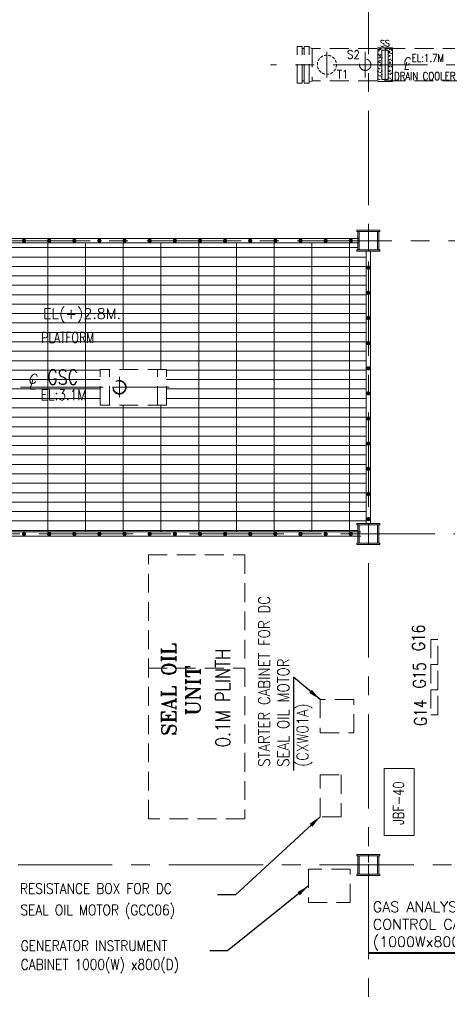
# Model space of a CAD drawing. Header units: inches. Extents: x 709340 to 1075215, y 37864 to 402163.
# Tile 36 of 56: x 835428 to 845635, y 157213 to 180715. Entities that reach past the tile are written whole.
import ezdxf

# ---------------------------------------------------------------- set-up
doc = ezdxf.new("R2010")
doc.units = ezdxf.units.IN
doc.header["$LTSCALE"] = 1800
doc.header["$MEASUREMENT"] = 0
for name, pattern in [('CENTER', [2, 1.25, -0.25, 0.25, -0.25]), ('CENTER2', [1.125, 0.75, -0.125, 0.125, -0.125]), ('HIDDEN', [0.375, 0.25, -0.125]), ('HIDDEN2', [0.1875, 0.125, -0.0625])]:
    doc.linetypes.add(name, pattern=pattern)
doc.layers.get('0').update_dxf_attribs({"color": 253, "lineweight": 5})
for name, color, linetype, lineweight in [('A-REMOVABLE GRATING', 252, 'Continuous', 9), ('AUX COL', 1, 'Continuous', 18), ('CEN', 8, 'CENTER', 18), ('CONCRETE', 145, 'Continuous', 18), ('DIM', 4, 'Continuous', 18), ('EQUIP', 8, 'HIDDEN', 9), ('GRID', 8, 'CENTER', 18), ('STEEL', 231, 'Continuous', 18), ('TEXT', 3, 'Continuous', 18)]:
    doc.layers.add(name, color=color, linetype=linetype, lineweight=lineweight)
doc.layers.add('EXPERIMENT', color=210, linetype='Continuous')
doc.styles.add('ITALICC', font='italicc')
doc.styles.add('ROMANS', font='romans.shx')
doc.styles.add('ROMANT', font='romant')
doc.dimstyles.new('small', dxfattribs={"dimtxt": 400, "dimasz": 300, "dimexe": 1, "dimexo": 1, "dimgap": 100, "dimtad": 1, "dimtoh": 1, "dimdec": 0, "dimzin": 0, "dimdsep": 46, "dimtxsty": 'ROMANS', "dimcen": 0.09, "dimclrd": 256, "dimclre": 256, "dimclrt": 256, "dimadec": 0, "dimazin": 0, "dimtfac": 1, "dimtdec": 0, "dimtmove": 0, "dimatfit": 3, "dimfxl": 1, "dimtolj": 1, "dimtzin": 0, "dimarcsym": 0})

# ---------------------------------------------------------------- blocks, each defined once
blk = doc.blocks.new('GSC')
at = {"color": 8}
for p, q in [((83147, 73103), (83147, 73953)), ((84731, 73953), (83147, 73953)), ((83368, 73103), (83368, 73953)), ((84510, 73103), (84510, 73953)), ((84731, 73103), (84731, 73953)), ((84731, 73103), (83147, 73103))]:
    blk.add_line(p, q, dxfattribs=at)
for radius in [162, 147]:
    blk.add_circle((83603, 73528), radius, dxfattribs=at)
at = {"layer": 'CEN', "color": 8, "linetype": 'CENTER2'}
for p, q in [((83603, 73777), (83603, 73293)), ((84790, 73528), (83026, 73528))]:
    blk.add_line(p, q, dxfattribs=at)
at = {"layer": 'CEN', "color": 8}
blk.add_line((83026, 73528), (81240, 73528), dxfattribs=at)
at = {"color": 8, "style": 'ITALICC'}
for s, p in [('C', (81417, 73616)), ('L', (81436, 73480))]:
    blk.add_text(s, height=228, dxfattribs=at).set_placement(p)
at = {"layer": 'TEXT', "color": 8}
for s, height, style, width, p in [('GSC', 350, 'ROMANT', 0.8, (81880, 73597)), ('EL:3.1M', 250, 'ROMANS', 0.85, (81727, 73225))]:
    blk.add_text(s, height=height, dxfattribs=dict(at, style=style, width=width)).set_placement(p)
blk = doc.blocks.new('A$C5E5E4C4E')
at = {"layer": 'DIM', "color": 250, "const_width": 50}
blk.add_lwpolyline([(0, 6100), (21500, 6100)], dxfattribs=at)
blk = doc.blocks.new('GSC PLATFORM AT EL. 2.5M')
at = {"layer": 'EXPERIMENT'}
for p, q in [((-15122, 9700), (-15122, 10004)), ((-15117, 10011), (-14716, 10011)), ((-14708, 10003), (-14708, 9700))]:
    blk.add_line(p, q, dxfattribs=at)
for points in [[(-14688, 10019), (-14688, 9700), (-15142, 9700), (-15142, 10008)], [(-15124, 10031), (-14709, 10031)]]:
    blk.add_lwpolyline(points, dxfattribs=at)
for centre in [(-15130, 10017), (-14703, 10017)]:
    blk.add_circle(centre, 15, dxfattribs=at)
at = {"layer": 'STEEL'}
for p, q in [((-15219, 9700), (-3669, 9700)), ((-15219, 9600), (-3669, 9600)), ((-15494, 2900), (-15494, 9400)), ((-15394, 2900), (-15394, 9400)), ((-3494, 2900), (-3494, 9400)), ((-3394, 2900), (-3394, 9400)), ((-15219, 2700), (-3625, 2700)), ((-15219, 2600), (-3625, 2600))]:
    blk.add_line(p, q, dxfattribs=at)
at = {"layer": 'STEEL', "const_width": 50}
for points in [[(-14567, 9650, 1), (-14517, 9650, 1)], [(-14034, 9650, 1), (-13984, 9650, 1)], [(-13489, 9650, 1), (-13439, 9650, 1)], [(-12889, 9650, 1), (-12839, 9650, 1)], [(-12289, 9650, 1), (-12239, 9650, 1)], [(-11689, 9650, 1), (-11639, 9650, 1)], [(-11089, 9650, 1), (-11039, 9650, 1)], [(-10489, 9650, 1), (-10439, 9650, 1)], [(-9889, 9650, 1), (-9839, 9650, 1)], [(-9289, 9650, 1), (-9239, 9650, 1)], [(-8689, 9650, 1), (-8639, 9650, 1)], [(-8089, 9650, 1), (-8039, 9650, 1)], [(-7489, 9650, 1), (-7439, 9650, 1)], [(-6889, 9650, 1), (-6839, 9650, 1)], [(-6289, 9650, 1), (-6239, 9650, 1)], [(-5689, 9650, 1), (-5639, 9650, 1)], [(-5089, 9650, 1), (-5039, 9650, 1)], [(-4489, 9650, 1), (-4439, 9650, 1)], [(-3889, 9650, 1), (-3839, 9650, 1)], [(-15469, 9001, 1), (-15419, 9001, 1)], [(-3469, 9005, 1), (-3419, 9005, 1)], [(-15469, 8475, 1), (-15419, 8475, 1)], [(-3469, 8405, 1), (-3419, 8405, 1)], [(-15469, 7875, 1), (-15419, 7875, 1)], [(-3469, 7805, 1), (-3419, 7805, 1)], [(-15469, 7275, 1), (-15419, 7275, 1)], [(-3469, 7205, 1), (-3419, 7205, 1)], [(-15469, 6675, 1), (-15419, 6675, 1)], [(-3469, 6605, 1), (-3419, 6605, 1)], [(-15469, 6075, 1), (-15419, 6075, 1)], [(-3469, 6005, 1), (-3419, 6005, 1)], [(-15469, 5475, 1), (-15419, 5475, 1)], [(-3469, 5405, 1), (-3419, 5405, 1)], [(-15469, 4875, 1), (-15419, 4875, 1)], [(-3469, 4805, 1), (-3419, 4805, 1)], [(-15469, 4275, 1), (-15419, 4275, 1)], [(-3469, 4205, 1), (-3419, 4205, 1)], [(-15469, 3675, 1), (-15419, 3675, 1)], [(-3469, 3605, 1), (-3419, 3605, 1)], [(-15469, 3075, 1), (-15419, 3075, 1)], [(-3469, 3005, 1), (-3419, 3005, 1)], [(-15089, 2650, 1), (-15039, 2650, 1)], [(-14502, 2650, 1), (-14452, 2650, 1)], [(-13965, 2650, 1), (-13915, 2650, 1)], [(-13489, 2650, 1), (-13439, 2650, 1)], [(-12889, 2650, 1), (-12839, 2650, 1)], [(-12289, 2650, 1), (-12239, 2650, 1)], [(-11689, 2650, 1), (-11639, 2650, 1)], [(-11089, 2650, 1), (-11039, 2650, 1)], [(-10489, 2650, 1), (-10439, 2650, 1)], [(-9889, 2650, 1), (-9839, 2650, 1)], [(-9289, 2650, 1), (-9239, 2650, 1)], [(-8689, 2650, 1), (-8639, 2650, 1)], [(-8089, 2650, 1), (-8039, 2650, 1)], [(-7489, 2650, 1), (-7439, 2650, 1)], [(-6889, 2650, 1), (-6839, 2650, 1)], [(-6289, 2650, 1), (-6239, 2650, 1)], [(-5689, 2650, 1), (-5639, 2650, 1)], [(-5089, 2650, 1), (-5039, 2650, 1)], [(-4489, 2650, 1), (-4439, 2650, 1)], [(-3889, 2650, 1), (-3839, 2650, 1)]]:
    blk.add_lwpolyline(points, format="xyb", close=True, dxfattribs=at)
at = {"layer": 'TEXT', "style": 'ROMANS', "width": 0.8}
blk.add_text('CAGE LADDER', height=150, dxfattribs=at).set_placement((-15212, 10143))
blk = doc.blocks.new('DRAIN COOLER-2')
at = {"layer": 'CONCRETE'}
h = blk.add_hatch(dxfattribs=at)
h.set_pattern_fill('AR-CONC', color=250, scale=25, style=0)
h.set_pattern_definition([(50, (138292.98, 120732.62), (179.31505, -15.68803), [18.75, -206.25]), (355, (138292.98, 120732.62), (-34.68783, 188.04803), [15, -165]), (100.4514, (138307.92, 120731.3), (144.62735, 172.3599), [15.93505, -175.28553]), (46.1842, (138292.98, 120782.62), (266.81026, -41.37975), [28.125, -309.375]), (96.6356, (138315.2, 120779.17), (233.6657, 243.5295), [23.9026, -262.92825]), (351.1842, (138292.98, 120782.62), (233.6655, 243.52965), [22.5, -247.5]), (21, (138317.98, 120770.12), (149.22676, -100.65472), [18.75, -206.25]), (326, (138317.98, 120770.12), (60.82883, 181.2875), [15, -165]), (71.4514, (138330.41, 120761.73), (210.05566, 80.63262), [15.93505, -175.28553]), (37.5, (138292.98, 120732.616), (3.039964, 83.223463), [0, -163, 0, -167.5, 0, -165.625]), (7.5, (138292.98, 120732.62), (65.76738, 98.60293), [0, -95.5, 0, -159.25, 0, -63.125]), (327.5, (138237.23, 120732.616), (133.45561, -5.63872), [0, -62.5, 0, -195, 0, -258.75]), (317.5, (138212.23, 120732.62), (145.79654, 25.02625), [0, -81.25, 0, -129.5, 0, -183.75])])
h.paths.add_polyline_path([(212115, 165737), (212115, 164937), (212465, 164937), (212465, 165737)])
h.paths.add_polyline_path([(212215, 165687), (212215, 164987), (212365, 164987), (212365, 165687)], flags=16)
h = blk.add_hatch(dxfattribs=at)
h.set_pattern_fill('AR-CONC', color=250, scale=25, style=0)
h.set_pattern_definition([(50, (140492.98, 120732.62), (179.31505, -15.68803), [18.75, -206.25]), (355, (140492.98, 120732.62), (-34.68783, 188.04803), [15, -165]), (100.4514, (140507.92, 120731.3), (144.62735, 172.3599), [15.93505, -175.28553]), (46.1842, (140492.98, 120782.62), (266.81026, -41.37975), [28.125, -309.375]), (96.6356, (140515.2, 120779.17), (233.6657, 243.5295), [23.9026, -262.92825]), (351.1842, (140492.98, 120782.62), (233.6655, 243.52965), [22.5, -247.5]), (21, (140517.98, 120770.12), (149.22676, -100.65472), [18.75, -206.25]), (326, (140517.98, 120770.12), (60.82883, 181.2875), [15, -165]), (71.4514, (140530.41, 120761.73), (210.05566, 80.63262), [15.93505, -175.28553]), (37.5, (140492.98, 120732.616), (3.039964, 83.223463), [0, -163, 0, -167.5, 0, -165.625]), (7.5, (140492.98, 120732.62), (65.76738, 98.60293), [0, -95.5, 0, -159.25, 0, -63.125]), (327.5, (140437.23, 120732.616), (133.45561, -5.63872), [0, -62.5, 0, -195, 0, -258.75]), (317.5, (140412.23, 120732.62), (145.79654, 25.02625), [0, -81.25, 0, -129.5, 0, -183.75])])
h.paths.add_polyline_path([(214315, 165737), (214315, 164937), (214665, 164937), (214665, 165737)])
h.paths.add_polyline_path([(214415, 165687), (214415, 164987), (214565, 164987), (214565, 165687)], flags=16)
at = {"color": 250}
for p, q in [((216500, 165725), (220500, 165725)), ((216500, 165725), (220500, 164949)), ((220500, 165725), (216500, 164949)), ((220500, 165725), (220500, 164949)), ((216500, 164949), (220500, 164949))]:
    blk.add_line(p, q, dxfattribs=at)
at = {"layer": 'CEN', "color": 250}
for p, q in [((212290, 165737), (212290, 164937)), ((214490, 165737), (214490, 164937)), ((210900, 165644), (210900, 165030)), ((211815, 165644), (211815, 165030)), ((212290, 165644), (212290, 165030)), ((214490, 165644), (214490, 165030)), ((214875, 165516), (214875, 165144)), ((215790, 165644), (215790, 165030)), ((220500, 165337), (209557, 165337))]:
    blk.add_line(p, q, dxfattribs=at)
at = {"layer": 'CONCRETE', "color": 250}
for points in [[(212115, 165737), (212115, 164937), (212465, 164937), (212465, 165737)], [(214315, 165737), (214315, 164937), (214665, 164937), (214665, 165737)], [(212215, 165687), (212215, 164987), (212365, 164987), (212365, 165687)], [(214415, 165687), (214415, 164987), (214565, 164987), (214565, 165687)]]:
    blk.add_lwpolyline(points, close=True, dxfattribs=at)
at = {"layer": 'EQUIP', "color": 250}
for p, q in [((210190, 164899), (210190, 165775)), ((210190, 165775), (210308, 165775)), ((210308, 164899), (210308, 165775)), ((210308, 165725), (210356, 165725)), ((210356, 164899), (210356, 165775)), ((210356, 165775), (210474, 165775)), ((210474, 164899), (210474, 165775)), ((210545, 165725), (210474, 165750)), ((210545, 165725), (210545, 164949)), ((216145, 165725), (210545, 165725)), ((216145, 165725), (216216, 165750)), ((216145, 165725), (216145, 165566)), ((216216, 165775), (216216, 165566)), ((216334, 165775), (216216, 165775)), ((216334, 165775), (216334, 165566)), ((216382, 165725), (216334, 165725)), ((216382, 165725), (216334, 165725)), ((216382, 165775), (216382, 165566)), ((216500, 165775), (216382, 165775)), ((216500, 165775), (216500, 165566)), ((216145, 165566), (216145, 165108)), ((216216, 165566), (216216, 165108)), ((216334, 165566), (216334, 165108)), ((216382, 165566), (216382, 165108)), ((216500, 165566), (216500, 165108)), ((216476, 165337), (216476, 165337)), ((216476, 165337), (216476, 165337)), ((216145, 165108), (216145, 164949)), ((216216, 165108), (216216, 164899)), ((216334, 165108), (216334, 164899)), ((216382, 165108), (216382, 164899)), ((216500, 165108), (216500, 164899)), ((210190, 164899), (210308, 164899)), ((210308, 164949), (210356, 164949)), ((210356, 164899), (210474, 164899)), ((210545, 164949), (210474, 164924)), ((216145, 164949), (210545, 164949)), ((216145, 164949), (216216, 164924)), ((216334, 164899), (216216, 164899)), ((216382, 164949), (216334, 164949)), ((216382, 164949), (216334, 164949)), ((216500, 164899), (216382, 164899))]:
    blk.add_line(p, q, dxfattribs=at)
at = {"layer": 'EQUIP', "color": 250, "linetype": 'HIDDEN2', "ltscale": 0.3}
for centre, radius in [((210900, 165337), 228), ((214875, 165337), 136)]:
    blk.add_circle(centre, radius, dxfattribs=at)
at = {"layer": 'EQUIP', "color": 250}
for centre, radius in [((211815, 165337), 136), ((215790, 165337), 228)]:
    blk.add_circle(centre, radius, dxfattribs=at)
at = {"color": 250, "style": 'ITALICC'}
for s, p in [('C', (212716, 165328)), ('L', (212731, 165220))]:
    blk.add_text(s, height=180, dxfattribs=at).set_placement(p)
at = {"layer": 'TEXT', "color": 250}
for s, height, style, width, p in [('SS', 150, 'ROMANS', 0.9, (212169, 165776)), ('FS', 150, 'ROMANS', 0.9, (214351, 165797)), ('S2', 200, 'ROMANS', 0.9, (211380, 165481)), ('EL:1.7M', 187.5, 'ROMANT', 0.8, (212923, 165403)), ('S1', 200, 'ROMANS', 0.9, (215027, 165446)), ('T1', 200, 'ROMANS', 0.9, (211138, 165010)), ('DRAIN COOLER', 187.5, 'ROMANT', 0.8, (212504, 164971)), ('T2', 200, 'ROMANS', 0.9, (215308, 165009))]:
    blk.add_text(s, height=height, dxfattribs=dict(at, style=style, width=width)).set_placement(p)
blk = doc.blocks.new('AUX COLUM')
at = {"color": 2, "linetype": 'CENTER2', "ltscale": 0.15}
for p, q in [((29690, 90186), (29690, 90686)), ((29940, 90436), (29440, 90436))]:
    blk.add_line(p, q, dxfattribs=at)
at = {"layer": 'AUX COL'}
for p, q in [((29440, 90218), (29440, 90654)), ((29472, 90218), (29472, 90654)), ((29908, 90218), (29908, 90654)), ((29940, 90218), (29940, 90654))]:
    blk.add_line(p, q, dxfattribs=at)
for points in [[(29415, 90686), (29965, 90686), (29965, 90654), (29415, 90654)], [(29415, 90218), (29965, 90218), (29965, 90186), (29415, 90186)]]:
    blk.add_lwpolyline(points, close=True, dxfattribs=at)

msp = doc.modelspace()

# ---------------------------------------------------------------- hatches: boundary and pattern name
at = {"layer": 'A-REMOVABLE GRATING'}
h = msp.add_hatch(dxfattribs=at)
h.set_pattern_fill('GRATE', color=256, scale=7200, style=0)
h.paths.add_polyline_path([(843700.9, 175189.9), (843475.9, 175189.9), (843475.9, 175221.9), (843500.9, 175221.9), (843500.9, 175389.9), (832000.9, 175389.9), (832000.9, 175221.9), (832025.9, 175221.9), (832025.9, 175189.9), (831800.9, 175189.9), (831800.9, 168689.9), (832025.9, 168689.9), (832025.9, 168657.9), (832000.9, 168657.9), (832000.9, 168489.9), (843500.9, 168489.9), (843500.9, 168657.9), (843475.9, 168657.9), (843475.9, 168689.9), (843700.9, 168689.9)])
h.paths.add_polyline_path([(838934.9, 172364.9), (838934.9, 171514.9), (837350.9, 171514.9), (837350.9, 172364.9)], flags=16)
h.paths.add_polyline_path([(837968.9, 171939.9, -1), (837644.9, 171939.9, -1)], flags=0)
h.paths.add_polyline_path([(837953.9, 171939.9, -1), (837659.9, 171939.9, -1)], flags=0)
h.paths.add_polyline_path([(835596.2, 171971), (835894.5, 171971), (835894.5, 172312.7), (835596.2, 172312.7)], flags=24)
h.paths.add_polyline_path([(835582.7, 171835.2), (835881, 171835.2), (835881, 172176.9), (835582.7, 172176.9)], flags=24)
h.paths.add_polyline_path([(835908.9, 171575), (837167.3, 171575), (837167.3, 171950), (835908.9, 171950)], flags=24)
h.paths.add_polyline_path([(836035.8, 171921.4), (836984.1, 171921.4), (836984.1, 172446.4), (836035.8, 172446.4)], flags=24)
h.paths.add_polyline_path([(835916.4, 172943.1), (837371.8, 172943.1), (837371.8, 173318.1), (835916.4, 173318.1)], flags=24)
h.paths.add_polyline_path([(835920.5, 173379.4), (838021.7, 173379.4), (838021.7, 173885.4), (835920.5, 173885.4)], flags=24)

# ---------------------------------------------------------------- linework, layer by layer
at = {"color": 250}
msp.add_lwpolyline([(844842.2, 161240.2), (844842.2, 162840.2), (844124.2, 162840.2), (844124.2, 161240.2)], close=True, dxfattribs=at)
at = {"layer": 'EQUIP', "color": 250}
msp.add_line((838500.9, 165239.9), (840800.9, 165239.9), dxfattribs=at)
for points in [[(838500.9, 167939.9), (840800.9, 167939.9), (840800.9, 161639.9), (838500.9, 161639.9)], [(845411.5, 165322.8), (845411.5, 165922.8), (845241.5, 165922.8), (845241.5, 165322.8)], [(845411.5, 164722.8), (845411.5, 165322.8), (845241.5, 165322.8), (845241.5, 164722.8)], [(845411.5, 164122.8), (845411.5, 164722.8), (845241.5, 164722.8), (845241.5, 164122.8)], [(842600.9, 163689.9), (843400.9, 163689.9), (843400.9, 164489.9), (842600.9, 164489.9)], [(842600.9, 162689.9), (843100.9, 162689.9), (843100.9, 161689.9), (842600.9, 161689.9)], [(842319, 159639.9), (843319, 159639.9), (843319, 160439.9), (842319, 160439.9)]]:
    msp.add_lwpolyline(points, close=True, dxfattribs=at)
at = {"layer": 'GRID'}
for p, q in [((843750.9, 140290.3), (843750.9, 198939.9)), ((855111, 175439.9), (781388, 175439.9)), ((899334.6, 168439.9), (781388, 168439.9)), ((781388, 160539.9), (855817.4, 160539.9))]:
    msp.add_line(p, q, dxfattribs=at)

# ---------------------------------------------------------------- block references
msp.add_blockref('DRAIN COOLER-2', (631860.9, 14302.9))
at = {"color": 9}
for p in [(814060.8, 85004.4), (814060.8, 78004.4), (814060.8, 70104.4)]:
    msp.add_blockref('AUX COLUM', p, dxfattribs=at)
at = {"layer": 'DIM'}
msp.add_blockref('A$C5E5E4C4E', (843750.9, 152339.5), dxfattribs=at)
at = {"layer": 'EQUIP'}
msp.add_blockref('GSC', (754203.7, 98412.3), dxfattribs=at)
at = {"layer": 'STEEL'}
msp.add_blockref('GSC PLATFORM AT EL. 2.5M', (847194.9, 165789.9), dxfattribs=at)

# ---------------------------------------------------------------- texts
at = {"color": 250, "style": 'ROMANS', "width": 0.8}
msp.add_text('JBF-40', height=250, rotation=90, dxfattribs=at).set_placement((844596.9, 161494.7, 300))
at = {"layer": 'TEXT', "style": 'ROMANS'}
for s, width, p in [('PLATFORM', 0.75, (835943.2, 173005.6)), ('RESISTANCE BOX FOR DC', 0.85, (835435.4, 159850.1)), ('SEAL OIL MOTOR (GCC06)', 0.85, (835446.5, 159339.4)), ('GENERATOR INSTRUMENT', 0.85, (835452.8, 158485.9)), ('CABINET 1000(W) x800(D)', 0.85, (835452.8, 158039.8))]:
    msp.add_text(s, height=250, dxfattribs=dict(at, width=width)).set_placement(p)
at = {"layer": 'TEXT', "color": 250, "style": 'ROMANS', "width": 0.8}
for s, p in [('G16', (845097.4, 165645)), ('G15', (845117.3, 164753.1)), ('G14', (845142.1, 163857))]:
    msp.add_text(s, height=300, rotation=90, dxfattribs=at).set_placement(p)
at = {"layer": 'TEXT', "color": 3, "style": 'ROMANT'}
for s, p in [('SEAL OIL ', (839160.9, 163620.2)), ('UNIT', (839747.6, 164105))]:
    msp.add_text(s, height=350, rotation=90, dxfattribs=at).set_placement(p)
at = {"layer": 'TEXT', "color": 3, "style": 'ROMANT', "width": 0.8}
msp.add_text('0.1M PLINTH', height=350, rotation=90, dxfattribs=at).set_placement((840450.7, 163350.5))
at = {"layer": 'TEXT', "char_height": 250, "width": 3398.457, "attachment_point": 1, "style": 'ROMANS'}
for s, insert in [('EL(+)2.8M.', (835983, 173822.9)), ('GAS ANALYSER CONTROL CABINET (1000Wx800D)', (843856.7, 159664.6))]:
    msp.add_mtext(s, dxfattribs=dict(at, insert=insert))
at = {"layer": 'TEXT', "insert": (841125.1, 162882.3), "char_height": 275, "width": 4557.587, "attachment_point": 1, "rotation": 90, "style": 'ROMANS'}
msp.add_mtext('{\\W0.85;STARTER CABINET FOR DC SEAL OIL MOTOR (CXW01A)}', dxfattribs=at)

# ---------------------------------------------------------------- leaders
at = {"layer": 'DIM', "color": 250}
for points in [[(842600.9, 164489.9), (841965.5, 165019.7), (841965.5, 162795.9)], [(842600.9, 161689.9), (840575.6, 159829.9), (840150.9, 159829.9)], [(842319, 160039.9), (840390.8, 158491.5), (839966.2, 158491.5)]]:
    msp.add_leader(points, dimstyle='small', override={"dimtxt": 500, "dimtoh": 0, "dimclrd": 9, "dimclre": 9, "dimclrt": 4}, dxfattribs=at)

doc.saveas('drawing.dxf')
